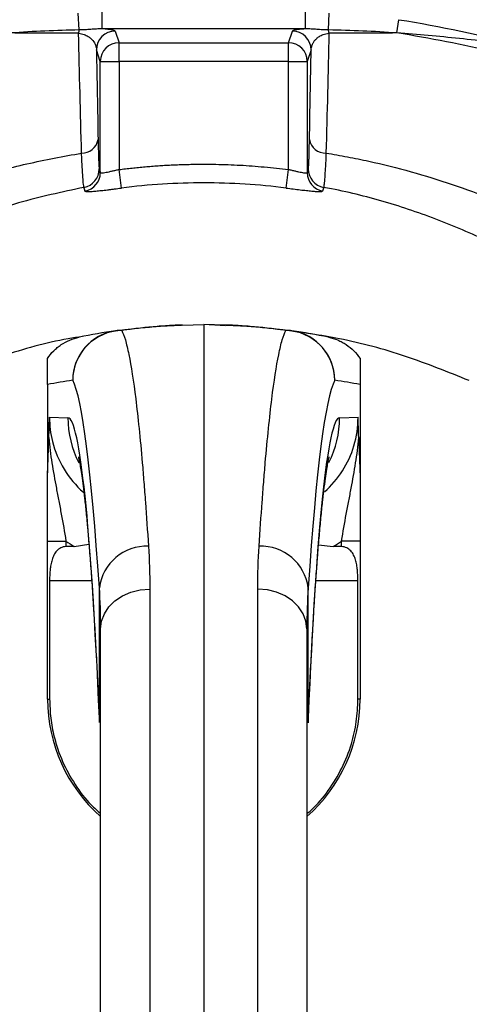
# Model space of a CAD drawing. Header units: millimetres. Extents: x 633 to 1433, y 1069 to 1969.
# Tile 10 of 14: x 1003 to 1075, y 1610 to 1768. Entities that reach past the tile are written whole.
import ezdxf

# ---------------------------------------------------------------- set-up
doc = ezdxf.new("R2010")
doc.units = ezdxf.units.MM

msp = doc.modelspace()

# ---------------------------------------------------------------- linework, layer by layer
at = {"color": 7, "linetype": 'Continuous', "lineweight": 25}
for p, q in [((1012.98, 1766), (1012.85, 1768.71)), ((1016.64, 1766.18), (1016.64, 1769.17)), ((1049.2, 1766.18), (1049.2, 1769.17)), ((1052.86, 1766), (1052.99, 1768.71)), ((1049.2, 1766.18), (1016.64, 1766.18)), ((1063.81, 1765.52), (1064.15, 1767.65)), ((1018.75, 1765.82), (1019.37, 1763.96)), ((1046.47, 1763.96), (1047.09, 1765.82)), ((1019.37, 1760.96), (1019.37, 1763.96)), ((1019.37, 1763.96), (1046.47, 1763.96)), ((1046.47, 1760.96), (1046.47, 1763.96)), ((1016.37, 1760.96), (1015.75, 1762.82)), ((1050.09, 1762.82), (1049.47, 1760.96)), ((1016.37, 1743.15), (1016.37, 1760.96)), ((1016.37, 1760.96), (1019.37, 1760.96)), ((1019.37, 1760.96), (1019.37, 1743.64)), ((1046.47, 1760.96), (1019.37, 1760.96)), ((1046.47, 1743.64), (1046.47, 1760.96)), ((1046.47, 1760.96), (1049.47, 1760.96)), ((1049.47, 1760.96), (1049.47, 1743.15)), ((1019.75, 1740.68), (1019.37, 1743.64)), ((1046.09, 1740.68), (1046.47, 1743.64)), ((1029.5, 1718.75), (1032.92, 1718.81)), ((1036.41, 1718.63), (1032.92, 1718.81)), ((1032.92, 1718.81), (1032.92, 1608.02)), ((1036.34, 1718.75), (1032.92, 1718.81)), ((1007.92, 1709.23), (1007.92, 1695.2)), ((1057.92, 1709.23), (1057.92, 1695.2)), ((1008.24, 1703.97), (1011.18, 1703.91)), ((1054.66, 1703.91), (1057.6, 1703.97)), ((1007.92, 1684.15), (1010.87, 1684.15)), ((1007.92, 1658.82), (1007.92, 1684.15)), ((1010.87, 1684.15), (1010.87, 1683.26)), ((1012.21, 1683.3), (1014.55, 1683.63)), ((1051.28, 1683.52), (1053.63, 1683.3)), ((1057.92, 1684.15), (1054.97, 1684.15)), ((1054.97, 1683.26), (1054.97, 1684.15)), ((1057.92, 1684.15), (1057.92, 1658.82)), ((1008.26, 1677.81), (1008.26, 1658.82)), ((1016.22, 1655.81), (1016.22, 1676.66)), ((1024.28, 1676.46), (1024.28, 1607.95)), ((1041.56, 1607.95), (1041.56, 1676.46)), ((1049.62, 1655.81), (1049.62, 1676.66)), ((1057.58, 1658.82), (1057.58, 1677.81)), ((1016.42, 1604.17), (1016.42, 1670.07)), ((1049.42, 1670.07), (1049.42, 1604.17)), ((1007.92, 1658.82), (1008.26, 1658.82)), ((1057.92, 1658.82), (1057.58, 1658.82))]:
    msp.add_line(p, q, dxfattribs=at)
at = {"color": 8, "linetype": 'Continuous', "lineweight": 25}
for p, q in [((1008.26, 1677.81), (1014.99, 1677.81)), ((1050.85, 1677.81), (1057.58, 1677.81)), ((1016.22, 1655.07), (1016.22, 1655.81)), ((1049.62, 1655.81), (1049.62, 1655.06))]:
    msp.add_line(p, q, dxfattribs=at)
at = {"color": 7, "linetype": 'Continuous', "lineweight": 25, "flags": 128}
for points in [[(1016.42, 1670.07), (1016.57, 1671.3), (1017.02, 1672.49), (1017.74, 1673.59), (1018.71, 1674.55), (1019.9, 1675.35), (1021.26, 1675.94), (1022.74, 1676.32), (1024.28, 1676.46)], [(1049.42, 1670.07), (1049.27, 1671.3), (1048.82, 1672.49), (1048.1, 1673.59), (1047.13, 1674.55), (1045.94, 1675.35), (1044.58, 1675.94), (1043.1, 1676.32), (1041.56, 1676.46)]]:
    msp.add_lwpolyline(points, dxfattribs=at)
at = {"color": 7, "linetype": 'Continuous', "lineweight": 25}
for radius in [258.01, 217.51, 211.5, 210.5]:
    msp.add_circle((1032.92, 1568.81), radius, dxfattribs=at)
for centre, radius, start, end in [((1032.92, 1568.81), 400, 22.5, 256.9192), ((1017.68, 1764.9), 4.83, 166.7905, 173.187), ((1018.75, 1762.82), 3, 90.0264, 179.9038), ((1047.09, 1762.82), 3, 0.0962, 89.9736), ((1048.16, 1764.9), 4.83, 6.8139, 13.2111), ((1019.37, 1760.96), 3, 90.0264, 179.9038), ((1046.47, 1760.96), 3, 0.0962, 89.9736), ((1013.44, 1748.9), 2.61, 268.3217, 349.7581), ((1052.4, 1748.9), 2.61, 190.2401, 271.6729), ((1013.2, 1743.75), 3, 280.4626, 359.9018), ((1013.37, 1743.15), 3, 280.4469, 359.8716), ((1052.47, 1743.15), 3, 180.1284, 259.5531), ((1052.64, 1743.75), 3, 180.0982, 259.5374), ((1019.97, 1709.85), 8.02, 91.1741, 179.6874), ((1019.95, 1709.9), 7.99, 98.1322, 180.0422), ((1032.92, 1618.81), 100, 98.1084, 101.4951), ((1019.6, 1712.33), 5.54, 87.8447, 98.0983), ((1029.64, 1710.75), 8, 91, 92.0426), ((1046.24, 1712.33), 5.54, 81.9017, 92.1553), ((1045.87, 1709.85), 8.02, 0.3126, 88.8259), ((1045.89, 1709.9), 7.99, 359.9578, 81.8678), ((1032.92, 1618.81), 100, 78.5049, 81.8916), ((1024.93, 1618.81), 92, 98.1084, 100.6535), ((1040.91, 1618.81), 92, 79.3465, 81.8916), ((1023.78, 1675.7), 7.62, 87.7669, 172.7675), ((1042.06, 1675.7), 7.62, 7.2325, 92.2331), ((1032.92, 1658.82), 25, 180, 228.7001), ((1032.92, 1658.82), 25, 311.2999, 0)]:
    msp.add_arc(centre, radius, start, end, dxfattribs=at)
at = {"color": 8, "linetype": 'Continuous', "lineweight": 25}
for centre, start, end in [((1027.2, 1703.91), 179.9962, 206.8461), ((1038.64, 1703.91), 333.3695, 0.0032)]:
    msp.add_arc(centre, 16.01, start, end, dxfattribs=at)
at = {"color": 7, "linetype": 'Continuous', "lineweight": 25}
for centre, major_axis, ratio, start_param, end_param in [((1011.21, 1508.81), (0, 201.76), 0.044737, 5.694974, 6.201119), ((1054.63, 1508.81), (0, 201.76), 0.044737, 0.082066, 0.588211), ((1011.18, 1547.81), (0, 156.1), 0.044737, 5.476463, 6.282404), ((1054.66, 1547.81), (0, 156.1), 0.044737, 0.000781, 0.806722), ((1024.29, 1703.96), (16.05, -0.23), 0.996836, 3.399574, 4.004193), ((1041.55, 1703.96), (16.05, 0.23), 0.996836, 5.426819, 5.980616), ((1024.43, 1703.96), (24.04, -0.33), 0.99822, 4.126821, 4.192824), ((1491.24, 1677.81), (572.9, 0), 0.017455, 2.561032, 2.565307), ((1041.41, 1703.96), (24.04, 0.33), 0.99822, 5.231954, 5.297957), ((574.6, 1677.81), (572.9, 0), 0.017455, 0.576285, 0.580561)]:
    msp.add_ellipse(centre, major_axis=major_axis, ratio=ratio, start_param=start_param, end_param=end_param, dxfattribs=at)
at = {"color": 8, "linetype": 'Continuous', "lineweight": 25}
for centre, major_axis, start_param, end_param in [((1024.29, 1703.96), (16.05, -0.23), 3.1558, 3.399574), ((1041.55, 1703.96), (16.05, 0.23), 5.980616, 6.268978)]:
    msp.add_ellipse(centre, major_axis=major_axis, ratio=0.996836, start_param=start_param, end_param=end_param, dxfattribs=at)
at = {"color": 7, "linetype": 'Continuous', "lineweight": 25}
for points, knots in [([(907.68, 1297.43), (899.2, 1300.78), (890.94, 1304.5), (874.86, 1312.65), (867.02, 1317.08), (851.79, 1326.65), (844.38, 1331.78), (833.59, 1340.02), (830.05, 1342.85), (824.82, 1347.24), (823.09, 1348.73), (819.67, 1351.73), (817.98, 1353.25), (809.61, 1360.93), (803.22, 1367.32), (791.03, 1380.6), (785.23, 1387.5), (774.22, 1401.78), (769.01, 1409.18), (762.88, 1418.74), (761.67, 1420.67), (759.3, 1424.56), (758.13, 1426.52), (754.7, 1432.42), (752.51, 1436.39), (746.2, 1448.4), (742.36, 1456.55), (735.39, 1473.14), (732.27, 1481.58), (726.74, 1498.73), (724.33, 1507.45), (721.79, 1518.53), (721.3, 1520.76), (720.38, 1525.22), (719.94, 1527.46), (718.7, 1534.16), (717.98, 1538.63), (716.1, 1552.05), (715.24, 1561.02), (714.28, 1578.98), (714.18, 1587.98), (714.77, 1606), (715.45, 1615.03), (716.81, 1626.33), (717.11, 1628.59), (717.75, 1633.1), (718.09, 1635.35), (719.19, 1642.07), (720.02, 1646.51), (721.91, 1655.34), (722.95, 1659.73), (725.22, 1668.44), (726.44, 1672.76), (730.38, 1685.66), (733.36, 1694.15), (740.02, 1710.92), (743.69, 1719.19), (748.74, 1729.39), (749.77, 1731.42), (751.87, 1735.45), (752.94, 1737.45), (756.2, 1743.42), (758.45, 1747.34), (765.42, 1758.94), (770.36, 1766.46), (780.84, 1781.08), (786.38, 1788.18), (798.04, 1801.94), (804.17, 1808.61), (817.05, 1821.5), (823.7, 1827.64), (837.44, 1839.32), (844.52, 1844.86), (859.1, 1855.36), (866.6, 1860.31), (882.03, 1869.61), (889.95, 1873.96), (900.13, 1879.02), (902.18, 1880.01), (906.29, 1881.96), (908.36, 1882.9), (914.57, 1885.68), (918.73, 1887.44), (931.31, 1892.46), (939.8, 1895.44), (956.98, 1900.72), (965.67, 1903.02), (983.23, 1906.97), (992.11, 1908.61), (1003.33, 1910.24), (1005.58, 1910.55), (1010.1, 1911.11), (1012.36, 1911.38), (1019.13, 1912.09), (1023.64, 1912.48), (1037.17, 1913.39), (1046.17, 1913.64), (1064.14, 1913.46), (1073.11, 1913.03), (1091.02, 1911.47), (1099.96, 1910.35), (1113.35, 1908.14), (1117.81, 1907.32), (1124.49, 1905.95), (1126.71, 1905.47), (1131.15, 1904.47), (1133.35, 1903.95), (1144.35, 1901.25), (1153.01, 1898.76), (1170.09, 1893.14), (1178.5, 1890.01), (1195.07, 1883.11), (1203.23, 1879.34), (1215.28, 1873.2), (1219.26, 1871.08), (1225.19, 1867.76), (1227.16, 1866.64), (1231.08, 1864.34), (1233.03, 1863.18), (1242.73, 1857.24), (1250.26, 1852.23), (1264.86, 1841.67), (1271.93, 1836.13), (1282.2, 1827.43), (1285.57, 1824.47), (1292.16, 1818.38), (1295.4, 1815.26), (1304.95, 1805.73), (1311.1, 1799.14), (1318.51, 1790.57), (1319.98, 1788.84), (1322.89, 1785.35), (1324.33, 1783.58), (1328.59, 1778.27), (1331.36, 1774.69), (1339.45, 1763.81), (1344.56, 1756.39), (1354.21, 1741.22), (1358.74, 1733.47), (1367.26, 1717.64), (1371.23, 1709.56), (1376.76, 1697.18), (1378.53, 1693.02), (1381.93, 1684.6), (1383.56, 1680.35), (1388.19, 1667.53), (1390.95, 1658.89), (1394.62, 1645.79), (1395.76, 1641.4), (1397.89, 1632.58), (1398.87, 1628.14), (1401.57, 1614.76), (1403.04, 1605.81), (1405.32, 1587.82), (1406.13, 1578.78), (1406.84, 1565.17), (1406.99, 1560.62), (1407.13, 1551.53), (1407.11, 1547), (1406.81, 1533.39), (1406.28, 1524.34), (1404.98, 1510.79), (1404.46, 1506.27), (1403.26, 1497.25), (1402.58, 1492.76), (1401.05, 1483.79), (1400.2, 1479.32), (1398.32, 1470.42), (1397.28, 1465.99), (1393.92, 1452.77), (1391.38, 1444.06), (1385.68, 1426.84), (1382.53, 1418.33), (1377.34, 1405.71), (1375.54, 1401.53), (1371.79, 1393.25), (1369.84, 1389.15), (1365.8, 1381), (1363.7, 1376.96), (1359.37, 1368.97), (1357.14, 1365.01), (1350.25, 1353.27), (1345.38, 1345.6), (1337.67, 1334.35), (1335.03, 1330.64), (1329.63, 1323.33), (1326.86, 1319.72), (1318.37, 1309.04), (1312.46, 1302.12), (1306.32, 1295.41)], [0, 0, 0, 0, 0.015625, 0.015625, 0.03125, 0.03125, 0.046875, 0.046875, 0.054687, 0.054687, 0.058594, 0.058594, 0.0625, 0.0625, 0.078125, 0.078125, 0.09375, 0.09375, 0.109375, 0.109375, 0.113281, 0.113281, 0.117188, 0.117188, 0.125, 0.125, 0.140625, 0.140625, 0.15625, 0.15625, 0.171875, 0.171875, 0.175781, 0.175781, 0.179687, 0.179687, 0.1875, 0.1875, 0.203125, 0.203125, 0.21875, 0.21875, 0.234375, 0.234375, 0.238281, 0.238281, 0.242187, 0.242187, 0.25, 0.25, 0.257812, 0.257812, 0.265625, 0.265625, 0.28125, 0.28125, 0.296875, 0.296875, 0.300781, 0.300781, 0.304687, 0.304687, 0.3125, 0.3125, 0.328125, 0.328125, 0.34375, 0.34375, 0.359375, 0.359375, 0.375, 0.375, 0.390625, 0.390625, 0.40625, 0.40625, 0.421875, 0.421875, 0.425781, 0.425781, 0.429687, 0.429687, 0.4375, 0.4375, 0.453125, 0.453125, 0.46875, 0.46875, 0.484375, 0.484375, 0.488281, 0.488281, 0.492187, 0.492187, 0.5, 0.5, 0.515625, 0.515625, 0.53125, 0.53125, 0.546875, 0.546875, 0.554688, 0.554688, 0.558594, 0.558594, 0.5625, 0.5625, 0.578125, 0.578125, 0.59375, 0.59375, 0.609375, 0.609375, 0.617188, 0.617188, 0.621094, 0.621094, 0.625, 0.625, 0.640625, 0.640625, 0.65625, 0.65625, 0.664063, 0.664063, 0.671875, 0.671875, 0.6875, 0.6875, 0.691406, 0.691406, 0.695313, 0.695313, 0.703125, 0.703125, 0.71875, 0.71875, 0.734375, 0.734375, 0.75, 0.75, 0.757813, 0.757813, 0.765625, 0.765625, 0.78125, 0.78125, 0.789063, 0.789063, 0.796875, 0.796875, 0.8125, 0.8125, 0.828125, 0.828125, 0.835938, 0.835938, 0.84375, 0.84375, 0.859375, 0.859375, 0.867188, 0.867188, 0.875, 0.875, 0.882813, 0.882813, 0.890625, 0.890625, 0.90625, 0.90625, 0.921875, 0.921875, 0.929688, 0.929688, 0.9375, 0.9375, 0.945313, 0.945313, 0.953125, 0.953125, 0.96875, 0.96875, 0.976563, 0.976563, 0.984375, 0.984375, 1, 1, 1, 1]), ([(1016.64, 1766.18), (1016.34, 1766.18), (1016.04, 1766.17), (1015.44, 1766.14), (1015.14, 1766.11), (1014.54, 1766.07), (1014.24, 1766.05), (1013.63, 1766.02), (1013.31, 1766.01), (1012.98, 1766)], [0, 0, 0, 0, 0.25, 0.25, 0.5, 0.5, 0.75, 0.75, 1, 1, 1, 1]), ([(1018.75, 1765.82), (1018.74, 1765.85), (1018.69, 1765.88), (1018.51, 1765.95), (1018.38, 1765.98), (1018.05, 1766.04), (1017.84, 1766.07), (1017.44, 1766.11), (1017.3, 1766.12), (1016.99, 1766.15), (1016.83, 1766.17), (1016.64, 1766.18)], [0, 0, 0, 0, 0.25, 0.25, 0.5, 0.5, 0.75, 0.75, 0.875, 0.875, 1, 1, 1, 1]), ([(1049.2, 1766.18), (1048.83, 1766.15), (1048.52, 1766.12), (1048, 1766.07), (1047.79, 1766.04), (1047.45, 1765.98), (1047.33, 1765.95), (1047.15, 1765.88), (1047.1, 1765.85), (1047.09, 1765.82)], [0, 0, 0, 0, 0.25, 0.25, 0.5, 0.5, 0.75, 0.75, 1, 1, 1, 1]), ([(1052.86, 1766), (1052.53, 1766.01), (1052.22, 1766.02), (1051.6, 1766.05), (1051.3, 1766.07), (1050.7, 1766.11), (1050.4, 1766.14), (1049.8, 1766.17), (1049.5, 1766.18), (1049.2, 1766.18)], [0, 0, 0, 0, 0.25, 0.25, 0.5, 0.5, 0.75, 0.75, 1, 1, 1, 1]), ([(1012.98, 1766), (1011.16, 1765.96), (1009.33, 1765.91), (1005.68, 1765.76), (1003.85, 1765.66), (1002.03, 1765.52)], [0, 0, 0, 0, 0.5, 0.5, 1, 1, 1, 1]), ([(1012.89, 1765.47), (1013.07, 1765.46), (1013.23, 1765.43), (1013.53, 1765.37), (1013.67, 1765.32), (1014.04, 1765.19), (1014.24, 1765.09), (1014.59, 1764.87), (1014.73, 1764.76), (1014.98, 1764.52), (1015.09, 1764.41), (1015.37, 1764.05), (1015.51, 1763.81), (1015.69, 1763.32), (1015.74, 1763.07), (1015.75, 1762.82)], [0, 0, 0, 0, 0.0625, 0.0625, 0.125, 0.125, 0.25, 0.25, 0.375, 0.375, 0.5, 0.5, 0.75, 0.75, 1, 1, 1, 1]), ([(1050.09, 1762.82), (1050.1, 1763.07), (1050.15, 1763.32), (1050.29, 1763.68), (1050.34, 1763.8), (1050.48, 1764.05), (1050.56, 1764.17), (1050.75, 1764.41), (1050.85, 1764.52), (1051.11, 1764.75), (1051.25, 1764.87), (1051.51, 1765.03), (1051.61, 1765.08), (1051.81, 1765.18), (1051.92, 1765.23), (1052.17, 1765.32), (1052.31, 1765.37), (1052.61, 1765.43), (1052.77, 1765.46), (1052.95, 1765.47)], [0, 0, 0, 0, 0.25, 0.25, 0.375, 0.375, 0.5, 0.5, 0.625, 0.625, 0.75, 0.75, 0.8125, 0.8125, 0.875, 0.875, 0.9375, 0.9375, 1, 1, 1, 1]), ([(1063.81, 1765.52), (1061.99, 1765.66), (1060.17, 1765.76), (1056.51, 1765.91), (1054.68, 1765.96), (1052.86, 1766)], [0, 0, 0, 0, 0.5, 0.5, 1, 1, 1, 1]), ([(1095.15, 1757.98), (1092.58, 1758.82), (1090.01, 1759.61), (1084.82, 1761.08), (1082.21, 1761.76), (1074.36, 1763.65), (1069.1, 1764.69), (1063.81, 1765.52)], [0, 0, 0, 0, 0.25, 0.25, 0.5, 0.5, 1, 1, 1, 1]), ([(1083.83, 1763.48), (1080.5, 1763.91), (1077.16, 1764.29), (1070.49, 1764.97), (1067.15, 1765.27), (1063.81, 1765.52)], [0, 0, 0, 0, 0.5, 0.5, 1, 1, 1, 1]), ([(1016.01, 1748.43), (1016.03, 1747.73), (1016.04, 1747.11), (1016.07, 1746.01), (1016.08, 1745.53), (1016.12, 1744.72), (1016.13, 1744.41), (1016.17, 1743.95), (1016.18, 1743.8), (1016.2, 1743.75)], [0, 0, 0, 0, 0.25, 0.25, 0.5, 0.5, 0.75, 0.75, 1, 1, 1, 1]), ([(1049.64, 1743.75), (1049.66, 1743.8), (1049.67, 1743.95), (1049.71, 1744.41), (1049.72, 1744.72), (1049.75, 1745.33), (1049.76, 1745.55), (1049.77, 1746.03), (1049.78, 1746.29), (1049.8, 1747.11), (1049.81, 1747.73), (1049.83, 1748.43)], [0, 0, 0, 0, 0.25, 0.25, 0.5, 0.5, 0.625, 0.625, 0.75, 0.75, 1, 1, 1, 1]), ([(1013.74, 1740.8), (1013.72, 1740.87), (1013.7, 1741.04), (1013.64, 1741.57), (1013.61, 1741.94), (1013.55, 1742.88), (1013.51, 1743.44), (1013.46, 1744.41), (1013.44, 1744.75), (1013.4, 1745.49), (1013.38, 1745.88), (1013.37, 1746.28)], [0, 0, 0, 0, 0.25, 0.25, 0.5, 0.5, 0.75, 0.75, 0.875, 0.875, 1, 1, 1, 1]), ([(1052.47, 1746.28), (1052.44, 1745.47), (1052.4, 1744.74), (1052.35, 1743.78), (1052.33, 1743.47), (1052.29, 1742.92), (1052.28, 1742.66), (1052.23, 1741.95), (1052.2, 1741.58), (1052.16, 1741.17), (1052.14, 1741.06), (1052.12, 1740.89), (1052.11, 1740.83), (1052.1, 1740.8)], [0, 0, 0, 0, 0.25, 0.25, 0.375, 0.375, 0.5, 0.5, 0.75, 0.75, 0.875, 0.875, 1, 1, 1, 1]), ([(1052.47, 1746.28), (1053.63, 1746.1), (1054.78, 1745.9), (1057.07, 1745.46), (1058.21, 1745.23), (1061.61, 1744.48), (1063.86, 1743.92), (1070.51, 1742.06), (1074.85, 1740.58), (1081.21, 1738.01), (1083.31, 1737.09), (1086.41, 1735.62), (1087.44, 1735.11), (1089.49, 1734.09), (1090.52, 1733.56), (1095.61, 1730.9), (1099.61, 1728.6), (1103.55, 1726.14)], [0, 0, 0, 0, 0.0625, 0.0625, 0.125, 0.125, 0.25, 0.25, 0.5, 0.5, 0.625, 0.625, 0.6875, 0.6875, 0.75, 0.75, 1, 1, 1, 1]), ([(1019.37, 1743.64), (1019.71, 1743.69), (1020.41, 1743.77), (1021.45, 1743.89), (1022.49, 1744), (1023.53, 1744.1), (1024.57, 1744.18), (1025.61, 1744.26), (1026.66, 1744.33), (1027.7, 1744.38), (1028.74, 1744.43), (1029.79, 1744.46), (1030.83, 1744.49), (1031.87, 1744.5), (1033.22, 1744.51), (1034.86, 1744.5), (1036.8, 1744.44), (1038.74, 1744.36), (1040.67, 1744.23), (1042.61, 1744.07), (1044.54, 1743.88), (1045.83, 1743.72), (1046.47, 1743.64)], [0, 0, 0, 0, 0.038544, 0.07706, 0.115553, 0.154026, 0.192484, 0.230928, 0.269364, 0.307795, 0.346224, 0.384656, 0.423094, 0.461542, 0.500002, 0.571418, 0.642799, 0.714168, 0.785549, 0.856966, 0.928441, 1, 1, 1, 1]), ([(1019.37, 1743.64), (1019.18, 1743.59), (1018.99, 1743.55), (1018.61, 1743.45), (1018.43, 1743.41), (1018.07, 1743.33), (1017.9, 1743.29), (1017.58, 1743.22), (1017.42, 1743.18), (1017.14, 1743.13), (1017.02, 1743.11), (1016.79, 1743.08), (1016.7, 1743.07), (1016.46, 1743.07), (1016.38, 1743.09), (1016.37, 1743.15)], [0, 0, 0, 0, 0.125, 0.125, 0.25, 0.25, 0.375, 0.375, 0.5, 0.5, 0.625, 0.625, 0.75, 0.75, 1, 1, 1, 1]), ([(1049.47, 1743.15), (1049.47, 1743.12), (1049.45, 1743.1), (1049.36, 1743.07), (1049.3, 1743.07), (1049.15, 1743.07), (1049.05, 1743.08), (1048.83, 1743.11), (1048.7, 1743.13), (1048.42, 1743.18), (1048.27, 1743.21), (1047.94, 1743.29), (1047.77, 1743.32), (1047.42, 1743.41), (1047.23, 1743.45), (1046.85, 1743.55), (1046.66, 1743.59), (1046.47, 1743.64)], [0, 0, 0, 0, 0.125, 0.125, 0.25, 0.25, 0.375, 0.375, 0.5, 0.5, 0.625, 0.625, 0.75, 0.75, 0.875, 0.875, 1, 1, 1, 1]), ([(1046.09, 1740.68), (1041.72, 1741.24), (1037.33, 1741.52), (1028.51, 1741.52), (1024.12, 1741.24), (1019.75, 1740.68)], [0, 0, 0, 0, 0.5, 0.5, 1, 1, 1, 1]), ([(1013.91, 1740.2), (1013.92, 1740.18), (1013.96, 1740.16), (1014.12, 1740.13), (1014.23, 1740.12), (1014.45, 1740.13), (1014.54, 1740.13), (1014.72, 1740.13), (1014.82, 1740.14), (1015.14, 1740.16), (1015.38, 1740.18), (1015.91, 1740.23), (1016.21, 1740.26), (1016.84, 1740.32), (1017.17, 1740.36), (1017.7, 1740.42), (1017.88, 1740.45), (1018.25, 1740.49), (1018.43, 1740.51), (1018.99, 1740.58), (1019.36, 1740.63), (1019.75, 1740.68)], [0, 0, 0, 0, 0.125, 0.125, 0.25, 0.25, 0.3125, 0.3125, 0.375, 0.375, 0.5, 0.5, 0.625, 0.625, 0.75, 0.75, 0.8125, 0.8125, 0.875, 0.875, 1, 1, 1, 1]), ([(1046.09, 1740.68), (1046.48, 1740.63), (1046.86, 1740.58), (1047.61, 1740.49), (1047.97, 1740.44), (1048.5, 1740.38), (1048.67, 1740.36), (1049, 1740.33), (1049.17, 1740.31), (1049.64, 1740.26), (1049.93, 1740.23), (1050.47, 1740.18), (1050.71, 1740.16), (1051.13, 1740.13), (1051.31, 1740.13), (1051.53, 1740.13), (1051.6, 1740.13), (1051.71, 1740.13), (1051.76, 1740.14), (1051.88, 1740.16), (1051.92, 1740.18), (1051.93, 1740.2)], [0, 0, 0, 0, 0.125, 0.125, 0.25, 0.25, 0.3125, 0.3125, 0.375, 0.375, 0.5, 0.5, 0.625, 0.625, 0.75, 0.75, 0.8125, 0.8125, 0.875, 0.875, 1, 1, 1, 1]), ([(1018.82, 1717.81), (1019.78, 1717.95), (1020.75, 1718.07), (1022.68, 1718.29), (1023.64, 1718.38), (1025.07, 1718.5), (1025.55, 1718.54), (1026.48, 1718.61), (1026.95, 1718.63), (1027.62, 1718.67), (1027.84, 1718.68), (1028.26, 1718.7), (1028.47, 1718.71), (1028.84, 1718.73), (1029.02, 1718.74), (1029.21, 1718.74), (1029.26, 1718.74), (1029.34, 1718.75), (1029.36, 1718.75), (1029.36, 1718.75)], [0, 0, 0, 0, 0.25, 0.25, 0.5, 0.5, 0.625, 0.625, 0.75, 0.75, 0.8125, 0.8125, 0.875, 0.875, 0.9375, 0.9375, 0.96875, 0.96875, 1, 1, 1, 1]), ([(1029.5, 1718.75), (1029.5, 1718.75), (1029.43, 1718.75), (1029.21, 1718.74), (1029.05, 1718.73), (1028.71, 1718.72), (1028.53, 1718.71), (1028.14, 1718.69), (1027.94, 1718.68), (1027.32, 1718.65), (1026.9, 1718.62), (1026.03, 1718.56), (1025.59, 1718.52), (1024.27, 1718.41), (1023.38, 1718.32), (1021.6, 1718.11), (1020.7, 1718), (1019.8, 1717.86)], [0, 0, 0, 0, 0.0625, 0.0625, 0.125, 0.125, 0.1875, 0.1875, 0.25, 0.25, 0.375, 0.375, 0.5, 0.5, 0.75, 0.75, 1, 1, 1, 1]), ([(1019.8, 1717.86), (1019.99, 1717.5), (1020.18, 1716.99), (1020.47, 1716.03), (1020.56, 1715.67), (1020.75, 1714.89), (1020.84, 1714.46), (1021.31, 1712.17), (1021.67, 1709.8), (1022.39, 1704.02), (1022.74, 1700.61), (1023.17, 1695.67), (1023.25, 1694.65), (1023.42, 1692.55), (1023.5, 1691.46), (1023.75, 1688.13), (1023.91, 1685.78), (1024.07, 1683.31)], [0, 0, 0, 0, 0.125, 0.125, 0.1875, 0.1875, 0.25, 0.25, 0.5, 0.5, 0.75, 0.75, 0.8125, 0.8125, 0.875, 0.875, 1, 1, 1, 1]), ([(1046.04, 1717.86), (1045.14, 1718), (1044.24, 1718.11), (1042.46, 1718.32), (1041.57, 1718.41), (1040.25, 1718.52), (1039.81, 1718.56), (1038.94, 1718.62), (1038.52, 1718.65), (1037.9, 1718.68), (1037.7, 1718.69), (1037.31, 1718.71), (1037.12, 1718.72), (1036.79, 1718.73), (1036.64, 1718.74), (1036.47, 1718.75), (1036.42, 1718.75), (1036.36, 1718.75), (1036.34, 1718.75), (1036.34, 1718.75)], [0, 0, 0, 0, 0.25, 0.25, 0.5, 0.5, 0.625, 0.625, 0.75, 0.75, 0.8125, 0.8125, 0.875, 0.875, 0.9375, 0.9375, 0.96875, 0.96875, 1, 1, 1, 1]), ([(1036.48, 1718.75), (1036.48, 1718.75), (1036.5, 1718.75), (1036.58, 1718.74), (1036.63, 1718.74), (1036.82, 1718.74), (1036.99, 1718.73), (1037.37, 1718.71), (1037.57, 1718.7), (1038, 1718.68), (1038.22, 1718.67), (1038.89, 1718.63), (1039.35, 1718.61), (1040.29, 1718.54), (1040.76, 1718.5), (1042.2, 1718.39), (1043.16, 1718.29), (1045.09, 1718.07), (1046.06, 1717.95), (1047.02, 1717.81)], [0, 0, 0, 0, 0.03125, 0.03125, 0.0625, 0.0625, 0.125, 0.125, 0.1875, 0.1875, 0.25, 0.25, 0.375, 0.375, 0.5, 0.5, 0.75, 0.75, 1, 1, 1, 1]), ([(1041.77, 1683.31), (1041.93, 1685.78), (1042.09, 1688.13), (1042.34, 1691.47), (1042.42, 1692.55), (1042.59, 1694.65), (1042.67, 1695.67), (1043.1, 1700.58), (1043.45, 1703.99), (1044.16, 1709.78), (1044.53, 1712.15), (1045, 1714.46), (1045.09, 1714.89), (1045.28, 1715.67), (1045.37, 1716.03), (1045.66, 1716.99), (1045.85, 1717.5), (1046.04, 1717.86)], [0, 0, 0, 0, 0.125, 0.125, 0.1875, 0.1875, 0.25, 0.25, 0.5, 0.5, 0.75, 0.75, 0.8125, 0.8125, 0.875, 0.875, 1, 1, 1, 1]), ([(1075.39, 1709.84), (1072.02, 1711.2), (1065.26, 1713.94), (1055.24, 1716.64), (1048.61, 1717.55), (1045.58, 1717.97)], [0, 0, 0, 0, 0.3523578, 0.7047155, 1, 1, 1, 1]), ([(1013.54, 1716.91), (1012.76, 1716.79), (1008.38, 1716.14), (1000.58, 1713.91), (993.83, 1711.19), (990.45, 1709.84)], [0, 0, 0, 0, 0.097132, 0.548566, 1, 1, 1, 1]), ([(1007.92, 1713.4), (1008.21, 1713.84), (1008.54, 1714.24), (1009.09, 1714.79), (1009.28, 1714.97), (1009.69, 1715.3), (1009.9, 1715.46), (1010.55, 1715.89), (1011.01, 1716.14), (1011.97, 1716.54), (1012.48, 1716.7), (1012.99, 1716.81)], [0, 0, 0, 0, 0.25, 0.25, 0.375, 0.375, 0.5, 0.5, 0.75, 0.75, 1, 1, 1, 1]), ([(1052.85, 1716.81), (1053.36, 1716.7), (1053.86, 1716.55), (1054.58, 1716.25), (1054.82, 1716.13), (1055.28, 1715.89), (1055.5, 1715.75), (1056.15, 1715.31), (1056.56, 1714.98), (1057.29, 1714.25), (1057.63, 1713.84), (1057.92, 1713.4)], [0, 0, 0, 0, 0.25, 0.25, 0.375, 0.375, 0.5, 0.5, 0.75, 0.75, 1, 1, 1, 1]), ([(1007.92, 1709.23), (1007.92, 1709.31), (1007.92, 1709.39), (1007.92, 1709.52), (1007.92, 1709.58), (1007.92, 1709.74), (1007.92, 1709.82), (1007.92, 1710.04), (1007.92, 1710.15), (1007.92, 1710.36), (1007.92, 1710.44), (1007.92, 1710.6), (1007.92, 1710.68), (1007.92, 1710.88), (1007.92, 1711), (1007.92, 1711.21), (1007.92, 1711.31), (1007.92, 1711.59), (1007.92, 1711.74), (1007.92, 1712.03), (1007.92, 1712.16), (1007.92, 1712.52), (1007.92, 1712.72), (1007.92, 1713.09), (1007.92, 1713.25), (1007.92, 1713.4)], [0, 0, 0, 0, 0.007813, 0.007813, 0.015625, 0.015625, 0.03125, 0.03125, 0.0625, 0.0625, 0.09375, 0.09375, 0.125, 0.125, 0.1875, 0.1875, 0.25, 0.25, 0.375, 0.375, 0.5, 0.5, 0.75, 0.75, 1, 1, 1, 1]), ([(1057.92, 1713.4), (1057.92, 1713.25), (1057.92, 1713.09), (1057.92, 1712.72), (1057.92, 1712.52), (1057.92, 1712.16), (1057.92, 1712.03), (1057.92, 1711.74), (1057.92, 1711.58), (1057.92, 1711.31), (1057.92, 1711.21), (1057.92, 1711), (1057.92, 1710.88), (1057.92, 1710.67), (1057.92, 1710.6), (1057.92, 1710.44), (1057.92, 1710.35), (1057.92, 1710.15), (1057.92, 1710.04), (1057.92, 1709.82), (1057.92, 1709.73), (1057.92, 1709.58), (1057.92, 1709.52), (1057.92, 1709.38), (1057.92, 1709.31), (1057.92, 1709.23)], [0, 0, 0, 0, 0.25, 0.25, 0.5, 0.5, 0.625, 0.625, 0.75, 0.75, 0.8125, 0.8125, 0.875, 0.875, 0.90625, 0.90625, 0.9375, 0.9375, 0.96875, 0.96875, 0.984375, 0.984375, 0.992188, 0.992188, 1, 1, 1, 1]), ([(1008.14, 1700.72), (1008.15, 1701.27), (1008.17, 1701.81), (1008.19, 1702.62), (1008.2, 1702.89), (1008.22, 1703.43), (1008.23, 1703.7), (1008.24, 1703.97)], [0, 0, 0, 0, 0.5, 0.5, 0.75, 0.75, 1, 1, 1, 1]), ([(1057.7, 1700.72), (1057.69, 1701.27), (1057.67, 1701.81), (1057.65, 1702.62), (1057.64, 1702.89), (1057.62, 1703.43), (1057.61, 1703.7), (1057.6, 1703.97)], [0, 0, 0, 0, 0.5, 0.5, 0.75, 0.75, 1, 1, 1, 1]), ([(1007.92, 1695.2), (1007.92, 1695.16), (1007.92, 1695.12), (1007.92, 1695.07), (1007.92, 1695.06), (1007.92, 1695.05), (1007.92, 1695.05), (1007.93, 1695.07), (1007.93, 1695.09), (1007.93, 1695.13), (1007.93, 1695.16), (1007.94, 1695.28), (1007.95, 1695.4), (1007.96, 1695.74), (1007.97, 1695.99), (1008, 1696.71), (1008.02, 1697.2), (1008.05, 1698.19), (1008.07, 1698.68), (1008.1, 1699.68), (1008.12, 1700.19), (1008.14, 1700.72)], [0, 0, 0, 0, 0.015625, 0.015625, 0.023437, 0.023437, 0.03125, 0.03125, 0.046875, 0.046875, 0.0625, 0.0625, 0.125, 0.125, 0.25, 0.25, 0.5, 0.5, 0.75, 0.75, 1, 1, 1, 1]), ([(1008.14, 1700.72), (1008.19, 1700.03), (1008.26, 1699.35), (1008.42, 1697.99), (1008.52, 1697.32), (1008.83, 1695.31), (1009.08, 1693.98), (1009.46, 1691.94), (1009.59, 1691.26), (1009.86, 1689.88), (1009.99, 1689.18), (1010.39, 1687.05), (1010.64, 1685.62), (1010.87, 1684.15)], [0, 0, 0, 0, 0.125, 0.125, 0.25, 0.25, 0.5, 0.5, 0.625, 0.625, 0.75, 0.75, 1, 1, 1, 1]), ([(1054.97, 1684.15), (1055.2, 1685.62), (1055.45, 1687.05), (1055.85, 1689.18), (1055.98, 1689.88), (1056.25, 1691.26), (1056.38, 1691.94), (1056.76, 1693.98), (1057.01, 1695.31), (1057.32, 1697.32), (1057.42, 1697.99), (1057.58, 1699.35), (1057.65, 1700.03), (1057.7, 1700.72)], [0, 0, 0, 0, 0.25, 0.25, 0.375, 0.375, 0.5, 0.5, 0.75, 0.75, 0.875, 0.875, 1, 1, 1, 1]), ([(1057.7, 1700.72), (1057.72, 1700.19), (1057.74, 1699.68), (1057.77, 1698.68), (1057.79, 1698.19), (1057.83, 1697.2), (1057.84, 1696.71), (1057.87, 1695.99), (1057.88, 1695.74), (1057.89, 1695.4), (1057.9, 1695.28), (1057.91, 1695.16), (1057.91, 1695.13), (1057.91, 1695.09), (1057.91, 1695.07), (1057.92, 1695.05), (1057.92, 1695.05), (1057.92, 1695.06), (1057.92, 1695.07), (1057.92, 1695.12), (1057.92, 1695.16), (1057.92, 1695.2)], [0, 0, 0, 0, 0.25, 0.25, 0.5, 0.5, 0.75, 0.75, 0.875, 0.875, 0.9375, 0.9375, 0.953125, 0.953125, 0.96875, 0.96875, 0.976562, 0.976562, 0.984375, 0.984375, 1, 1, 1, 1]), ([(1012.86, 1697.62), (1012.86, 1697.62), (1012.86, 1697.62), (1012.93, 1697.32), (1013.05, 1696.75), (1013.21, 1695.84), (1013.4, 1694.59), (1013.62, 1692.98), (1013.86, 1691.01), (1014.1, 1688.69), (1014.35, 1686.04), (1014.6, 1683.06), (1014.86, 1679.76), (1015.11, 1676.17), (1015.35, 1672.29), (1015.59, 1668.14), (1015.82, 1663.73), (1016.03, 1659.38), (1016.16, 1656.44), (1016.22, 1655.13)], [0, 0, 0, 0, 0.02408, 0.065078, 0.11119, 0.162199, 0.217552, 0.276492, 0.338233, 0.402075, 0.467462, 0.533973, 0.601307, 0.669246, 0.737637, 0.806367, 0.875358, 0.94455, 1, 1, 1, 1]), ([(1049.62, 1655.13), (1049.66, 1656), (1049.77, 1658.52), (1049.96, 1662.51), (1050.19, 1667.01), (1050.43, 1671.26), (1050.67, 1675.24), (1050.92, 1678.94), (1051.18, 1682.35), (1051.44, 1685.46), (1051.7, 1688.25), (1051.95, 1690.72), (1052.2, 1692.84), (1052.44, 1694.6), (1052.64, 1695.93), (1052.81, 1696.85), (1052.92, 1697.4), (1052.99, 1697.65), (1052.98, 1697.62), (1052.98, 1697.62)], [0, 0, 0, 0, 0.0367816, 0.1062361, 0.1755855, 0.2447805, 0.3137789, 0.3825239, 0.4509379, 0.5189134, 0.5862986, 0.6528767, 0.7183348, 0.7822195, 0.8438832, 0.8953907, 0.9424181, 0.9844066, 1, 1, 1, 1]), ([(1007.92, 1684.15), (1007.92, 1685.13), (1007.92, 1686.1), (1007.92, 1687.53), (1007.92, 1688.01), (1007.92, 1688.95), (1007.92, 1689.42), (1007.92, 1691.75), (1007.92, 1693.51), (1007.92, 1695.2)], [0, 0, 0, 0, 0.25, 0.25, 0.375, 0.375, 0.5, 0.5, 1, 1, 1, 1]), ([(1057.92, 1695.2), (1057.92, 1693.51), (1057.92, 1691.75), (1057.92, 1689.42), (1057.92, 1688.95), (1057.92, 1688.01), (1057.92, 1687.53), (1057.92, 1686.1), (1057.92, 1685.13), (1057.92, 1684.15)], [0, 0, 0, 0, 0.5, 0.5, 0.625, 0.625, 0.75, 0.75, 1, 1, 1, 1]), ([(1010.87, 1683.26), (1010.72, 1683.26), (1010.58, 1683.24), (1010.3, 1683.17), (1010.17, 1683.12), (1009.8, 1682.93), (1009.58, 1682.76), (1009.22, 1682.37), (1009.07, 1682.14), (1008.82, 1681.66), (1008.73, 1681.41), (1008.57, 1680.89), (1008.51, 1680.62), (1008.41, 1680.08), (1008.37, 1679.8), (1008.28, 1678.96), (1008.26, 1678.39), (1008.26, 1677.81)], [0, 0, 0, 0, 0.0625, 0.0625, 0.125, 0.125, 0.25, 0.25, 0.375, 0.375, 0.5, 0.5, 0.625, 0.625, 0.75, 0.75, 1, 1, 1, 1]), ([(1057.58, 1677.81), (1057.58, 1678.39), (1057.56, 1678.96), (1057.47, 1679.79), (1057.43, 1680.07), (1057.34, 1680.62), (1057.27, 1680.89), (1057.11, 1681.41), (1057.02, 1681.66), (1056.77, 1682.14), (1056.63, 1682.36), (1056.36, 1682.66), (1056.26, 1682.75), (1056.04, 1682.92), (1055.92, 1682.99), (1055.67, 1683.12), (1055.54, 1683.17), (1055.26, 1683.24), (1055.12, 1683.26), (1054.97, 1683.26)], [0, 0, 0, 0, 0.25, 0.25, 0.375, 0.375, 0.5, 0.5, 0.625, 0.625, 0.75, 0.75, 0.8125, 0.8125, 0.875, 0.875, 0.9375, 0.9375, 1, 1, 1, 1]), ([(1008.26, 1658.82), (1008.29, 1657.81), (1008.37, 1655.79), (1009.01, 1652.42), (1010.23, 1648.8), (1012.25, 1645.12), (1014.34, 1642.32), (1015.91, 1640.96), (1016.42, 1640.52)], [0, 0, 0, 0, 0.146748, 0.293496, 0.496385, 0.699273, 0.90214, 1, 1, 1, 1]), ([(1049.42, 1640.48), (1049.65, 1640.67), (1050.97, 1641.73), (1052.91, 1644.17), (1055.11, 1647.73), (1056.57, 1651.47), (1057.43, 1655.2), (1057.53, 1657.61), (1057.58, 1658.82)], [0, 0, 0, 0, 0.0432175, 0.2452951, 0.4475945, 0.6498951, 0.8249474, 1, 1, 1, 1])]:
    msp.add_open_spline(points, degree=3, knots=knots, dxfattribs=at)
for points in [[(1064.15, 1767.65), (1070.78, 1766.59), (1077.35, 1765.2), (1083.83, 1763.48)], [(1012.89, 1765.47), (1009.26, 1765.49), (1005.64, 1765.5), (1002.03, 1765.52)], [(1013.37, 1746.28), (1013.2, 1752.71), (1013.04, 1759.1), (1012.89, 1765.47)], [(1052.95, 1765.47), (1052.8, 1759.1), (1052.64, 1752.71), (1052.47, 1746.28)], [(1063.81, 1765.52), (1060.2, 1765.5), (1056.58, 1765.49), (1052.95, 1765.47)], [(1015.75, 1762.82), (1015.84, 1758.04), (1015.93, 1753.25), (1016.01, 1748.43)], [(1049.83, 1748.43), (1049.91, 1753.25), (1050, 1758.04), (1050.09, 1762.82)], [(1016.2, 1743.75), (1016.26, 1743.56), (1016.31, 1743.36), (1016.37, 1743.15)], [(1049.47, 1743.15), (1049.53, 1743.36), (1049.58, 1743.56), (1049.64, 1743.75)], [(1013.91, 1740.2), (1013.86, 1740.42), (1013.8, 1740.62), (1013.74, 1740.8)], [(1052.1, 1740.8), (1052.04, 1740.62), (1051.98, 1740.42), (1051.93, 1740.2)], [(1036.48, 1718.75), (1036.44, 1718.75), (1036.39, 1718.75), (1036.34, 1718.75)], [(1024.07, 1683.31), (1024.21, 1681.12), (1024.28, 1678.84), (1024.28, 1676.46)], [(1041.56, 1676.46), (1041.56, 1678.84), (1041.63, 1681.12), (1041.77, 1683.31)], [(1016.42, 1670.07), (1016.42, 1672.35), (1016.36, 1674.55), (1016.22, 1676.66)], [(1049.62, 1676.66), (1049.48, 1674.55), (1049.42, 1672.35), (1049.42, 1670.07)]]:
    msp.add_open_spline(points, degree=3, dxfattribs=at)
at = {"color": 8, "linetype": 'Continuous', "lineweight": 25}
for points, knots in [([(967.39, 1729.14), (968.57, 1729.84), (972.62, 1732.25), (979.43, 1735.71), (987.81, 1739.41), (996.09, 1742.32), (1004.61, 1744.69), (1010.45, 1745.75), (1013.37, 1746.28)], [0, 0, 0, 0, 0.083129, 0.286756, 0.463216, 0.639677, 0.819838, 1, 1, 1, 1]), ([(1013.74, 1740.8), (1010.24, 1740.04), (1003.22, 1738.51), (993.04, 1734.91), (982.72, 1730.02), (974.27, 1725.21), (969.22, 1721.75), (967.67, 1720.69)], [0, 0, 0, 0, 0.212316, 0.425192, 0.637522, 0.888477, 1, 1, 1, 1]), ([(1131.67, 1452.12), (1132.81, 1453.07), (1137.23, 1456.78), (1144.2, 1464.06), (1152.5, 1473.84), (1159.97, 1484.39), (1166.58, 1495.61), (1172.28, 1507.43), (1176.98, 1519.69), (1180.64, 1532.3), (1183.21, 1545.19), (1184.68, 1558.28), (1185.03, 1571.45), (1184.24, 1584.51), (1182.24, 1597.38), (1179.15, 1609.97), (1175.12, 1622.3), (1170.1, 1634.79), (1164.07, 1647.38), (1156.91, 1659.96), (1148.88, 1672), (1140.19, 1683.23), (1130.87, 1693.61), (1121.03, 1703.15), (1110.54, 1712.01), (1099.47, 1720.09), (1089.13, 1726.61), (1079.66, 1731.68), (1071.16, 1735.41), (1062.39, 1738.45), (1055.97, 1740.07), (1052.52, 1740.72), (1052.1, 1740.8)], [0, 0, 0, 0, 0.012243, 0.047476, 0.082711, 0.117826, 0.153727, 0.189755, 0.225782, 0.261682, 0.297698, 0.333847, 0.369988, 0.405992, 0.441442, 0.477007, 0.512617, 0.548131, 0.58774, 0.627448, 0.667153, 0.706756, 0.744251, 0.781886, 0.819565, 0.857192, 0.89468, 0.920099, 0.945599, 0.971072, 0.996452, 1, 1, 1, 1])]:
    msp.add_open_spline(points, degree=3, knots=knots, dxfattribs=at)

doc.saveas('drawing.dxf')
